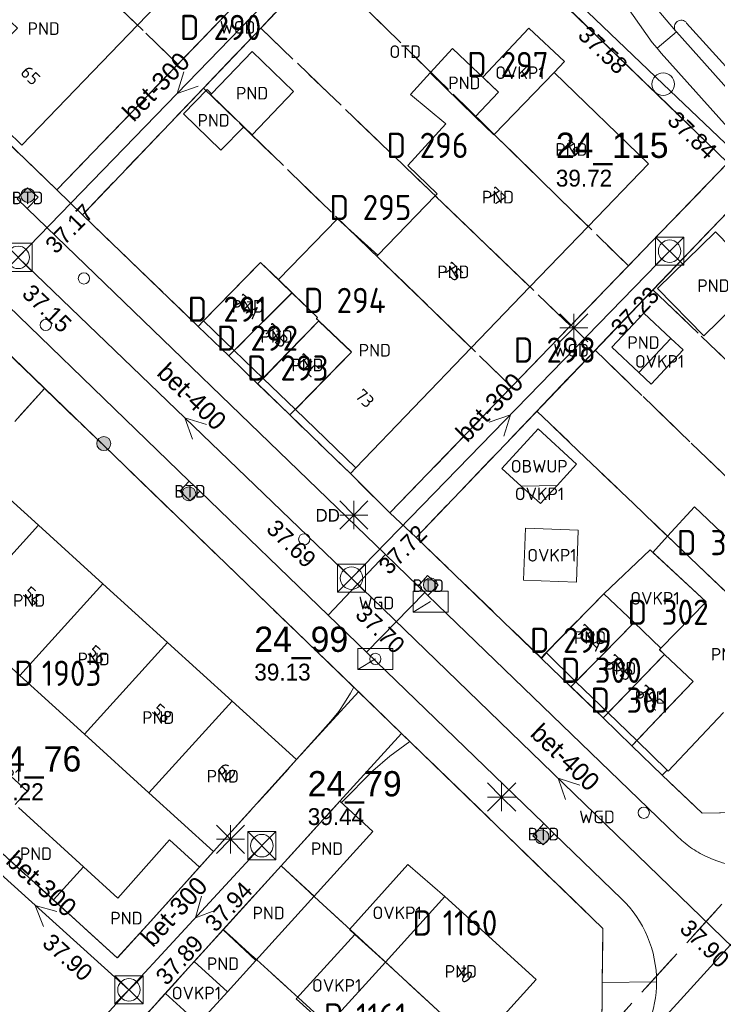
# Model space of a CAD drawing. Header units: metres. Extents: x 207644 to 210135, y 370459 to 373417.
# Tile 179 of 256: x 208894 to 208944, y 371761 to 371832. Entities that reach past the tile are written whole.
import ezdxf
from ezdxf.enums import TextEntityAlignment as Align

# ---------------------------------------------------------------- set-up
doc = ezdxf.new("R2010")
doc.units = ezdxf.units.M
doc.linetypes.add('HIDDEN2', pattern=[4.7625, 3.175, -1.5875])
for name, color, linetype in [('BTD', 7, 'Continuous'), ('combi_kolk', 7, 'Continuous'), ('CON_BxH300x300mm', 7, 'Continuous'), ('CON_BxH400x400mm', 7, 'Continuous'), ('DMM_BxH300x300mm', 7, 'Continuous'), ('DMM_BxH400x400mm', 7, 'Continuous'), ('GB', 1, 'Continuous'), ('GB07', 1, 'Continuous'), ('GB11', 1, 'Continuous'), ('INV_BxH300x300mm', 7, 'Continuous'), ('INV_BxH400x400mm', 7, 'Continuous'), ('KAD_perceelnummer', 212, 'Continuous'), ('KAD_sectie', 212, 'Continuous'), ('KAD_Vastgesteld_Perceel', 212, 'Continuous'), ('KO_INSPECTIE', 7, 'Continuous'), ('NAR', 7, 'Continuous'), ('NLV_inspectieput', 7, 'Continuous'), ('NNR_inspectieput', 7, 'Continuous'), ('NOD_inspectieput', 7, 'Continuous'), ('OBWUP', 7, 'Continuous'), ('OTD', 7, 'Continuous'), ('OVKP1', 7, 'Continuous'), ('PIJL', 7, 'Continuous'), ('PND', 7, 'Continuous'), ('trottoirkolk', 7, 'Continuous'), ('WGD', 7, 'Continuous')]:
    doc.layers.add(name, color=color, linetype=linetype)
for name, color, linetype, lineweight in [('GIMGMV', 7, 'Continuous', 25), ('GMV', 7, 'Continuous', 25), ('GP1', 7, 'Continuous', 30), ('Q21_lantaarnpaal', 1, 'Continuous', 0), ('Q23_kolk', 153, 'Continuous', 0), ('Q26_boom', 72, 'Continuous', 0), ('Q28_rioolput', 153, 'Continuous', 0)]:
    doc.layers.add(name, color=color, linetype=linetype, lineweight=lineweight)
doc.styles.add('ISO', font='isocpeur.ttf', dxfattribs={"height": 1})
doc.styles.add('ISOCP', font='ISOCP.shx', dxfattribs={"height": 1.8})

# ---------------------------------------------------------------- blocks, each defined once
blk = doc.blocks.new('ACMAP_ANN_TEMPLATE_Vastgesteld_Perceelnummer')
at = {"layer": 'KAD_perceelnummer', "style": 'ISOCP'}
blk.add_attdef('Perceelnummer', text='', height=1.8, dxfattribs=at).set_placement((0, 0), align=Align.MIDDLE)
at = {"layer": 'KAD_sectie', "style": 'ISOCP'}
blk.add_attdef('sectie', text='', height=1.8, dxfattribs=at).set_placement((-2.7, 0), align=Align.MIDDLE_RIGHT)
blk = doc.blocks.new('Q23')
blk.add_line((-1.25, -0.75), (0, 0))
blk.add_lwpolyline([(-1.25, -0.75), (1.25, -0.75), (1.25, 0.75), (-1.25, 0.75), (-1.25, -0.75)])
blk = doc.blocks.new('Q26')
blk.add_hatch(color=256).paths.add_polyline_path([(-0.452, -0.01, 1), (0.548, -0.01, 1)])
blk.add_circle((0.048, -0.01), 0.5)
blk = doc.blocks.new('Q21')
for p, q in [((-1, 1), (0, 0)), ((0, 1), (0, 0)), ((0, 0), (1, 1)), ((-1, 0), (0, 0)), ((-1, -1), (0, 0)), ((0, 0), (1, 0)), ((0, 0), (0, -1)), ((0, 0), (1, -1))]:
    blk.add_line(p, q)
blk = doc.blocks.new('Q28')
at = {"linetype": 'Continuous'}
for p, q in [((-1, -1), (1, 1)), ((-1, 1), (1, -1))]:
    blk.add_line(p, q, dxfattribs=at)
blk.add_lwpolyline([(1, 1), (1, -1), (-1, -1), (-1, 1)], close=True)

msp = doc.modelspace()

# ---------------------------------------------------------------- linework, layer by layer
at = {"layer": 'combi_kolk', "color": 253, "lineweight": 13}
for centre in [(208896, 371809.85), (208914.42, 371794.59), (208919.49, 371786.07), (208938.62, 371775.11)]:
    msp.add_circle(centre, 0.4, dxfattribs=at)
at = {"layer": 'CON_BxH300x300mm', "color": 253, "linetype": 'Continuous', "lineweight": 13}
for points in [[(208901.79, 371863.52), (208940, 371827)], [(208894.04, 371814.67), (208916.67, 371838.01)], [(208940, 371827), (208974.9, 371793.82)], [(208917.79, 371791.82), (208940.46, 371815.11)], [(208888.57, 371774.54), (208901.93, 371762.5)], [(208901.93, 371762.5), (208911.4, 371772.77)], [(208901.93, 371762.5), (208881, 371739.43)]]:
    msp.add_lwpolyline(points, dxfattribs=at)
at = {"layer": 'CON_BxH400x400mm', "color": 253, "linetype": 'Continuous', "lineweight": 13}
for points in [[(208894.04, 371814.67), (208917.79, 371791.82)], [(208917.79, 371791.82), (208947.24, 371763.32)]]:
    msp.add_lwpolyline(points, dxfattribs=at)
at = {"layer": 'GB', "color": 253, "linetype": 'Continuous', "lineweight": 13}
for points in [[(208902.533, 371831.209), (208906.738, 371835.583)], [(208894.302, 371822.648), (208902.533, 371831.209)], [(208924.996, 371829.551), (208928.273, 371826.445)], [(208927.962, 371823.42), (208932.235, 371827.841)], [(208938.944, 371821.337), (208932.235, 371827.841)], [(208892.136, 371824.743), (208894.302, 371822.648)], [(208927.962, 371823.42), (208927.935, 371823.392)], [(208934.649, 371816.873), (208938.944, 371821.337)], [(208919.667, 371814.836), (208923.747, 371819.058)], [(208923.747, 371819.058), (208923.884, 371819.199)], [(208930.505, 371812.566), (208934.649, 371816.873)], [(208926.325, 371808.222), (208930.505, 371812.566)], [(208909.436, 371808.036), (208907.241, 371810.153)], [(208911.496, 371806.05), (208909.436, 371808.036)], [(208918.104, 371799.677), (208926.325, 371808.222)], [(208911.496, 371806.05), (208913.792, 371803.836)], [(208913.792, 371803.836), (208918.104, 371799.677)], [(208895.477, 371795.587), (208890.878, 371799.759)], [(208900.076, 371791.415), (208895.477, 371795.587)], [(208904.676, 371787.243), (208900.076, 371791.415)], [(208935.772, 371790.717), (208931.653, 371786.514)], [(208937.929, 371788.665), (208935.772, 371790.717)], [(208943.054, 371790.144), (208939.84, 371786.847)], [(208894.159, 371784.892), (208889.561, 371789.065)], [(208939.84, 371786.847), (208937.929, 371788.665)], [(208909.275, 371783.071), (208904.676, 371787.243)], [(208931.653, 371786.514), (208931.674, 371786.493)], [(208933.787, 371784.446), (208931.674, 371786.493)], [(208898.757, 371780.718), (208894.159, 371784.892)], [(208936.075, 371782.229), (208933.787, 371784.446)], [(208913.875, 371778.899), (208909.275, 371783.071)], [(208938.118, 371780.25), (208936.075, 371782.229)], [(208940.353, 371778.085), (208944.306, 371782.264)], [(208903.355, 371776.544), (208898.757, 371780.718)], [(208938.118, 371780.25), (208940.284, 371778.151)], [(208913.875, 371778.899), (208907.959, 371772.365)], [(208940.284, 371778.151), (208940.353, 371778.085)], [(208903.355, 371776.544), (208907.959, 371772.365)], [(208912.768, 371771.324), (208916.951, 371775.93)], [(208919.32, 371773.79), (208916.951, 371775.93)], [(208898.692, 371771.264), (208894.053, 371775.489)], [(208915.129, 371769.177), (208919.32, 371773.79)], [(208896.548, 371768.904), (208891.903, 371773.121)], [(208901.135, 371769.038), (208898.692, 371771.264)], [(208908.636, 371766.775), (208912.768, 371771.324)], [(208896.548, 371768.904), (208901.1, 371764.771)], [(208910.972, 371764.601), (208915.129, 371769.177)], [(208920.206, 371764.476), (208924.44, 371769.139)], [(208930.958, 371763.245), (208924.44, 371769.139)], [(208901.1, 371764.771), (208903.24, 371767.121)], [(208906.581, 371764.512), (208908.636, 371766.775)], [(208908.943, 371762.367), (208910.972, 371764.601)], [(208920.206, 371764.476), (208916.144, 371760.001)], [(208926.669, 371758.519), (208930.958, 371763.245)], [(208904.526, 371762.25), (208902.358, 371759.863)]]:
    msp.add_lwpolyline(points, dxfattribs=at)
at = {"layer": 'GB07', "color": 253, "linetype": 'Continuous', "lineweight": 13}
for points in [[(208902.533, 371831.209), (208895.806, 371837.707)], [(208926.601, 371824.688), (208923.391, 371827.807)], [(208907.821, 371826.319), (208907.757, 371826.252)], [(208907.757, 371826.252), (208910.105, 371823.976)], [(208927.962, 371823.42), (208934.649, 371816.873)], [(208923.747, 371819.058), (208930.505, 371812.566)], [(208919.667, 371814.836), (208919.589, 371814.755)], [(208919.589, 371814.755), (208926.325, 371808.222)], [(208912.575, 371813.095), (208913.548, 371812.151)], [(208913.548, 371812.151), (208909.436, 371808.036)], [(208915.375, 371810.395), (208913.548, 371812.151)], [(208911.496, 371806.05), (208915.454, 371810.139)], [(208915.287, 371810.299), (208915.375, 371810.395)], [(208915.454, 371810.139), (208915.287, 371810.299)], [(208917.794, 371807.916), (208915.454, 371810.139)], [(208913.792, 371803.836), (208917.794, 371807.916)], [(208895.477, 371795.587), (208889.561, 371789.065)], [(208950.969, 371784.623), (208940.314, 371794.808)], [(208900.076, 371791.415), (208894.159, 371784.892)], [(208933.787, 371784.446), (208937.929, 371788.665)], [(208898.757, 371780.718), (208904.676, 371787.243)], [(208940.088, 371786.387), (208936.075, 371782.229)], [(208939.84, 371786.847), (208939.743, 371786.734)], [(208939.743, 371786.734), (208940.088, 371786.387)], [(208942.126, 371784.455), (208940.088, 371786.387)], [(208938.118, 371780.25), (208942.126, 371784.455)], [(208909.275, 371783.071), (208903.355, 371776.544)], [(208896.548, 371768.904), (208898.692, 371771.264)], [(208915.129, 371769.177), (208912.768, 371771.324)], [(208910.972, 371764.601), (208908.636, 371766.775)], [(208926.669, 371758.519), (208920.206, 371764.476)], [(208904.526, 371762.25), (208906.888, 371760.106)]]:
    msp.add_lwpolyline(points, dxfattribs=at)
at = {"layer": 'GB11', "color": 253, "linetype": 'Continuous', "lineweight": 13}
for points in [[(208907.821, 371826.319), (208910.7, 371829.319)], [(208910.7, 371829.319), (208913.655, 371826.482)], [(208923.391, 371827.807), (208924.996, 371829.551)], [(208921.981, 371826.274), (208923.391, 371827.807)], [(208907.507, 371826.626), (208905.819, 371824.898)], [(208907.821, 371826.319), (208907.507, 371826.626)], [(208913.655, 371826.482), (208910.7, 371823.404)], [(208924.513, 371824.183), (208921.981, 371826.274)], [(208926.601, 371824.688), (208928.273, 371826.445)], [(208905.819, 371824.898), (208908.474, 371822.306)], [(208921.796, 371821.204), (208924.513, 371824.183)], [(208927.935, 371823.392), (208926.601, 371824.688)], [(208908.474, 371822.306), (208910.105, 371823.976)], [(208910.7, 371823.404), (208910.105, 371823.976)], [(208923.884, 371819.199), (208921.796, 371821.204)], [(208916.782, 371817.423), (208912.575, 371813.095)], [(208919.667, 371814.836), (208916.782, 371817.423)], [(208939.598, 371812.454), (208943.719, 371816.494), (208947.027, 371813.12), (208942.905, 371809.079), (208939.598, 371812.454)], [(208911.314, 371814.31), (208907.241, 371810.153)], [(208912.575, 371813.095), (208911.314, 371814.31)], [(208938.621, 371810.696), (208936.342, 371808.263)], [(208940.544, 371808.895), (208938.621, 371810.696)], [(208940.544, 371808.895), (208938.265, 371806.462)], [(208936.342, 371808.263), (208938.265, 371806.462)], [(208942.225, 371796.907), (208940.314, 371794.808)], [(208946.083, 371793.251), (208942.225, 371796.907)], [(208940.314, 371794.808), (208939.269, 371793.66)], [(208939.269, 371793.66), (208943.054, 371790.144)], [(208904.814, 371773.179), (208901.135, 371769.038)], [(208906.952, 371771.246), (208904.814, 371773.179)], [(208903.24, 371767.121), (208906.952, 371771.246)], [(208906.581, 371764.512), (208908.943, 371762.367)]]:
    msp.add_lwpolyline(points, dxfattribs=at)
at = {"layer": 'GIMGMV', "color": 253, "linetype": 'Continuous', "lineweight": 13}
for points in [[(208931.081, 371802.455), (208928.505, 371799.636)], [(208933.826, 371799.947), (208931.081, 371802.455)], [(208928.505, 371799.636), (208929.878, 371798.382)], [(208932.441, 371798.432), (208933.826, 371799.947)], [(208932.441, 371798.432), (208929.878, 371798.382)]]:
    msp.add_lwpolyline(points, dxfattribs=at)
at = {"layer": 'GMV', "color": 253, "linetype": 'Continuous', "lineweight": 13}
for points in [[(208896.791, 371819.47), (208920.802, 371844.391)], [(208922.543, 371842.744), (208898.773, 371817.858)], [(208944.614, 371821.409), (208922.543, 371842.744)], [(208940.886, 371830.795), (208934, 371838.936)], [(208939.226, 371829.963), (208934.078, 371837.286)], [(208947.002, 371825.455), (208941.669, 371831.359)], [(208940.94, 371830.731), (208939.572, 371829.578)], [(208940.94, 371830.731), (208940.886, 371830.795)], [(208940.94, 371830.731), (208946.329, 371824.732)], [(208939.572, 371829.578), (208939.226, 371829.963)], [(208939.572, 371829.578), (208939.862, 371829.201)], [(208939.862, 371829.201), (208945.197, 371823.256)], [(208891.76, 371824.329), (208896.791, 371819.47)], [(208920.529, 371796.479), (208944.614, 371821.409)], [(208893.953, 371818.842), (208894.704, 371819.62)], [(208894.704, 371819.62), (208895.452, 371818.963)], [(208896.791, 371819.47), (208898.619, 371817.696)], [(208946.149, 371819.519), (208922.397, 371794.727)], [(208893.953, 371818.842), (208894.67, 371818.151)], [(208895.452, 371818.963), (208894.67, 371818.151)], [(208894.67, 371818.151), (208920.203, 371793.512)], [(208898.773, 371817.858), (208898.619, 371817.696)], [(208906.871, 371809.748), (208898.619, 371817.696)], [(208885, 371815.865), (208918.296, 371783.726)], [(208906.226, 371798.741), (208888.734, 371815.633)], [(208907.241, 371810.153), (208906.871, 371809.748)], [(208918.104, 371799.677), (208917.706, 371799.276)], [(208917.706, 371799.276), (208920.529, 371796.479)], [(208905.564, 371798.016), (208906.226, 371798.741)], [(208906.986, 371798.007), (208906.226, 371798.741)], [(208906.282, 371797.321), (208905.564, 371798.016)], [(208906.986, 371798.007), (208906.282, 371797.321)], [(208916.118, 371789.188), (208906.986, 371798.007)], [(208920.529, 371796.479), (208922.397, 371794.727)], [(208931.331, 371786.106), (208922.397, 371794.727)], [(208916.118, 371789.188), (208920.203, 371793.512)], [(208920.203, 371793.512), (208922.537, 371791.259)], [(208922.537, 371791.259), (208923.209, 371792.005)], [(208923.209, 371792.005), (208923.974, 371791.317)], [(208922.537, 371791.259), (208923.013, 371790.8)], [(208923.974, 371791.317), (208923.231, 371790.59)], [(208918.858, 371786.542), (208923.013, 371790.8)], [(208923.231, 371790.59), (208923.013, 371790.8)], [(208923.231, 371790.59), (208940.971, 371773.471)], [(208918.858, 371786.542), (208916.118, 371789.188)], [(208931.484, 371774.349), (208918.858, 371786.542)], [(208931.674, 371786.493), (208931.331, 371786.106)], [(208913.875, 371778.899), (208918.296, 371783.726)], [(208921.354, 371780.761), (208918.296, 371783.726)], [(208916.951, 371775.93), (208921.354, 371780.761)], [(208935.699, 371766.868), (208921.354, 371780.761)], [(208940.284, 371778.151), (208939.939, 371777.794)], [(208939.939, 371777.794), (208942.775, 371775.08)], [(208942.775, 371775.08), (208946.502, 371775.165)], [(208930.71, 371773.476), (208931.484, 371774.349)], [(208932.235, 371773.624), (208931.484, 371774.349)], [(208931.449, 371772.825), (208930.71, 371773.476)], [(208932.235, 371773.624), (208931.449, 371772.825)], [(208937.028, 371768.995), (208932.235, 371773.624)], [(208937.405, 371757.599), (208951.71, 371773.299)], [(208906.952, 371771.246), (208907.959, 371772.365)], [(208935.663, 371763.036), (208935.699, 371766.868)], [(208904.526, 371762.25), (208906.581, 371764.512)], [(208935.626, 371759.203), (208935.663, 371763.036)], [(208935.663, 371763.036), (208939.528, 371763.071)]]:
    msp.add_lwpolyline(points, dxfattribs=at)
for points in [[(208941.669, 371831.359, 0.991086), (208940.886, 371830.795)], [(208940.971, 371773.471, 0.038185), (208941.956, 371772.647)], [(208941.956, 371772.647, 0.047832), (208943.067, 371772.004)], [(208943.067, 371772.004, 0.038728), (208944.617, 371771.438)], [(208939.528, 371763.071, 0.204216), (208937.028, 371768.995)], [(208939.528, 371763.071, -0.185185), (208937.405, 371757.599)]]:
    msp.add_lwpolyline(points, format="xyb", dxfattribs=at)
at = {"layer": 'GP1', "color": 253, "linetype": 'Continuous', "lineweight": 13}
for points in [[(208930.414, 371830.999), (208927.156, 371827.504)], [(208932.978, 371828.607), (208930.414, 371830.999)], [(208932.235, 371827.841), (208932.978, 371828.607)], [(208927.156, 371827.504), (208928.273, 371826.445)], [(208941.413, 371808.081), (208940.544, 371808.895)], [(208939.134, 371805.647), (208941.413, 371808.081)], [(208938.265, 371806.462), (208939.134, 371805.647)], [(208929.878, 371798.382), (208931.25, 371797.128)], [(208931.25, 371797.128), (208932.441, 371798.432)], [(208930.052, 371791.668), (208930.178, 371795.372), (208933.947, 371795.244), (208933.821, 371791.54), (208930.052, 371791.668)], [(208939.077, 371793.838), (208935.772, 371790.717)], [(208943.054, 371790.144), (208939.077, 371793.838)], [(208894.67, 371776.644), (208891.148, 371779.852)], [(208893.815, 371775.706), (208894.67, 371776.644)], [(208917.642, 371766.809), (208921.805, 371771.425)], [(208921.805, 371771.425), (208924.44, 371769.139)], [(208918.031, 371766.455), (208917.642, 371766.809)], [(208918.031, 371766.455), (208913.853, 371761.865), (208916.034, 371759.88)], [(208920.206, 371764.476), (208918.031, 371766.455)], [(208906.888, 371760.106), (208908.943, 371762.367)]]:
    msp.add_lwpolyline(points, dxfattribs=at)
at = {"layer": 'KAD_Vastgesteld_Perceel', "color": 253, "linetype": 'HIDDEN2', "lineweight": 13}
for points in [[(209030.058, 371730.25), (209015.609, 371741.356), (209020.648, 371747.869), (209011.018, 371756.05), (209007.312, 371759.591), (208979.195, 371786.496), (208968.161, 371798.619), (208955.9, 371810.541), (208946.357, 371819.736), (208944.614, 371821.409), (208922.543, 371842.744), (208920.802, 371844.391), (208898.804, 371865.584), (208897.079, 371867.251), (208875.148, 371888.384), (208873.915, 371889.571), (208853.958, 371908.803), (208852.19, 371910.508), (208832.237, 371929.766)], [(208891.76, 371824.329), (208896.791, 371819.47), (208898.619, 371817.696), (208906.871, 371809.748), (208909.046, 371807.645), (208911.086, 371805.673), (208913.393, 371803.444), (208917.706, 371799.276), (208920.529, 371796.479), (208922.397, 371794.727), (208931.299, 371786.136), (208931.331, 371786.106), (208933.429, 371784.081), (208935.723, 371781.865), (208937.772, 371779.887), (208939.939, 371777.794), (208942.775, 371775.08), (208950.228, 371775.25), (208935.626, 371759.203), (208935.699, 371766.868), (208921.935, 371780.198), (208917.952, 371784.059), (208895.916, 371805.329), (208885, 371815.865)], [(208935.626, 371759.203), (208950.228, 371775.25), (208950.228, 371775.25), (208955.118, 371780.656), (208959.041, 371784.993), (208963.091, 371789.47), (208964.42, 371790.939), (208966.205, 371793.007), (208966.695, 371793.717), (208967.12, 371794.468), (208967.476, 371795.254), (208967.76, 371796.069), (208967.97, 371796.906), (208968.104, 371797.758), (208968.161, 371798.619), (208979.195, 371786.496), (208974.217, 371784.724), (208967.012, 371776.728), (208957.906, 371766.622), (208948.843, 371756.563)], [(208878.109, 371785.643), (208901.1, 371764.771), (208903.24, 371767.121), (208907.959, 371772.365), (208913.876, 371778.897), (208916.327, 371781.647), (208916.89, 371782.315), (208917.278, 371782.947), (208917.728, 371783.628), (208917.952, 371784.059), (208921.935, 371780.198), (208920.512, 371779.141), (208919.31, 371778.092), (208917.097, 371775.862), (208916.951, 371775.93), (208912.772, 371771.329), (208908.653, 371766.794), (208875.204, 371729.966)]]:
    msp.add_lwpolyline(points, dxfattribs=at)
for points in [[(208905.417, 371828.423), (208883.528, 371849.566), (208887.802, 371854.047), (208909.614, 371832.779), (208905.417, 371828.423)], [(208891.76, 371824.329), (208889.56, 371826.448), (208893.976, 371830.99), (208891.88, 371832.938), (208891.527, 371833.269), (208891.684, 371833.417), (208889.834, 371835.172), (208887.574, 371837.332), (208883.473, 371833.129), (208883.046, 371832.719), (208874.929, 371840.549), (208883.528, 371849.566), (208905.417, 371828.423), (208896.791, 371819.47), (208891.76, 371824.329)], [(208896.791, 371819.47), (208905.417, 371828.423), (208909.614, 371832.779), (208913.868, 371837.194), (208920.802, 371844.391), (208922.543, 371842.744), (208915.623, 371835.499), (208911.321, 371830.995), (208907.244, 371826.726), (208898.619, 371817.696), (208896.791, 371819.47)], [(208915.623, 371835.499), (208922.543, 371842.744), (208944.614, 371821.409), (208937.518, 371814.064), (208915.623, 371835.499)], [(208937.518, 371814.064), (208933.392, 371809.793), (208911.321, 371830.995), (208915.623, 371835.499), (208937.518, 371814.064)], [(208933.392, 371809.793), (208929.19, 371805.444), (208907.244, 371826.726), (208911.321, 371830.995), (208933.392, 371809.793)], [(208898.619, 371817.696), (208907.244, 371826.726), (208929.19, 371805.444), (208920.529, 371796.479), (208917.706, 371799.276), (208913.393, 371803.444), (208917.794, 371807.916), (208915.454, 371810.139), (208915.282, 371810.304), (208915.375, 371810.395), (208913.545, 371812.154), (208911.314, 371814.31), (208907.24, 371810.154), (208906.871, 371809.748), (208898.619, 371817.696)], [(208920.529, 371796.479), (208929.19, 371805.444), (208933.392, 371809.793), (208937.518, 371814.064), (208944.614, 371821.409), (208946.357, 371819.736), (208939.271, 371812.364), (208935.15, 371808.056), (208930.997, 371803.715), (208922.397, 371794.727), (208920.529, 371796.479)], [(208966.205, 371793.007), (208964.42, 371790.939), (208963.091, 371789.47), (208939.271, 371812.364), (208946.357, 371819.736), (208955.9, 371810.541), (208968.161, 371798.619), (208968.104, 371797.758), (208967.97, 371796.906), (208967.76, 371796.069), (208967.476, 371795.254), (208967.12, 371794.468), (208966.695, 371793.717), (208966.205, 371793.007)], [(208885, 371815.865), (208895.916, 371805.329), (208878.109, 371785.643), (208873.313, 371789.998), (208866.861, 371795.87), (208885, 371815.865)], [(208906.871, 371809.748), (208907.24, 371810.154), (208911.314, 371814.31), (208913.545, 371812.154), (208909.046, 371807.645), (208906.871, 371809.748)], [(208959.041, 371784.993), (208935.15, 371808.056), (208939.271, 371812.364), (208963.091, 371789.47), (208959.041, 371784.993)], [(208913.545, 371812.154), (208915.375, 371810.395), (208915.282, 371810.304), (208915.454, 371810.139), (208911.086, 371805.673), (208909.046, 371807.645), (208913.545, 371812.154)], [(208911.086, 371805.673), (208915.454, 371810.139), (208917.794, 371807.916), (208913.393, 371803.444), (208911.086, 371805.673)], [(208955.118, 371780.656), (208930.997, 371803.715), (208935.15, 371808.056), (208959.041, 371784.993), (208955.118, 371780.656)], [(208878.109, 371785.643), (208895.916, 371805.329), (208917.952, 371784.059), (208917.728, 371783.628), (208917.278, 371782.947), (208916.89, 371782.315), (208916.327, 371781.647), (208913.876, 371778.897), (208907.959, 371772.365), (208903.24, 371767.121), (208901.1, 371764.771), (208878.109, 371785.643)], [(208950.228, 371775.25), (208942.775, 371775.08), (208939.939, 371777.794), (208937.772, 371779.887), (208942.126, 371784.455), (208940.091, 371786.384), (208939.735, 371786.724), (208939.84, 371786.847), (208937.927, 371788.662), (208935.772, 371790.717), (208931.647, 371786.505), (208931.299, 371786.136), (208922.397, 371794.727), (208930.997, 371803.715), (208955.118, 371780.656), (208950.228, 371775.25)], [(208933.429, 371784.081), (208931.331, 371786.106), (208931.299, 371786.136), (208931.647, 371786.505), (208935.772, 371790.717), (208937.927, 371788.662), (208933.429, 371784.081)], [(208933.429, 371784.081), (208937.927, 371788.662), (208939.84, 371786.847), (208939.735, 371786.724), (208940.091, 371786.384), (208935.723, 371781.865), (208933.429, 371784.081)], [(208937.772, 371779.887), (208935.723, 371781.865), (208940.091, 371786.384), (208942.126, 371784.455), (208937.772, 371779.887)], [(208921.935, 371780.198), (208935.699, 371766.868), (208935.626, 371759.203), (208931.211, 371754.332), (208912.772, 371771.329), (208916.951, 371775.93), (208917.097, 371775.862), (208919.31, 371778.092), (208920.512, 371779.141), (208921.935, 371780.198)], [(208908.653, 371766.794), (208912.772, 371771.329), (208931.211, 371754.332), (208927.234, 371749.943), (208908.653, 371766.794)], [(208927.234, 371749.943), (208893.818, 371713.071), (208875.204, 371729.966), (208908.653, 371766.794), (208927.234, 371749.943)]]:
    msp.add_lwpolyline(points, close=True, dxfattribs=at)
at = {"layer": 'NOD_inspectieput', "color": 253, "lineweight": 13}
for centre in [(208940, 371827), (208940.46, 371815.11), (208894.04, 371814.67), (208917.79, 371791.82), (208911.4, 371772.77), (208901.93, 371762.5)]:
    msp.add_circle(centre, 0.8, dxfattribs=at)
at = {"layer": 'PIJL', "color": 253, "lineweight": 13}
for points in [[(208905.84, 371827.88), (208905.36, 371826.34), (208906.87, 371826.87)], [(208907.45, 371802.77), (208905.92, 371803.25), (208906.45, 371801.73)], [(208927.6, 371802.94), (208929.13, 371803.46), (208928.64, 371801.93)], [(208934.05, 371777.09), (208932.52, 371777.57), (208933.05, 371776.05)], [(208907.11, 371769.18), (208906.66, 371767.64), (208908.17, 371768.21)], [(208896.8, 371768.09), (208895.25, 371768.52), (208895.84, 371767.02)]]:
    msp.add_lwpolyline(points, dxfattribs=at)
at = {"layer": 'trottoirkolk', "color": 253, "lineweight": 13}
msp.add_circle((208898.72, 371813.17), 0.4, dxfattribs=at)

# ---------------------------------------------------------------- block references
at = {"layer": 'KAD_Vastgesteld_Perceel', "color": 253, "linetype": 'HIDDEN2', "lineweight": 13}
ref = msp.add_blockref('ACMAP_ANN_TEMPLATE_Vastgesteld_Perceelnummer', (208909.655, 371831.044), dxfattribs=at)
ref.add_attrib('Perceelnummer', '290', dxfattribs={"layer": 'KAD_perceelnummer', "lineweight": 13, "height": 1.8, "style": 'ISOCP'}).set_placement((208909.655, 371831.044), align=Align.MIDDLE)
ref.add_attrib('sectie', 'D', dxfattribs={"layer": 'KAD_sectie', "lineweight": 13, "height": 1.8, "style": 'ISOCP'}).set_placement((208906.955, 371831.044), align=Align.MIDDLE_RIGHT)
ref = msp.add_blockref('ACMAP_ANN_TEMPLATE_Vastgesteld_Perceelnummer', (208930.124, 371828.404), dxfattribs=at)
ref.add_attrib('Perceelnummer', '297', dxfattribs={"layer": 'KAD_perceelnummer', "lineweight": 13, "height": 1.8, "style": 'ISOCP'}).set_placement((208930.124, 371828.404), align=Align.MIDDLE)
ref.add_attrib('sectie', 'D', dxfattribs={"layer": 'KAD_sectie', "lineweight": 13, "height": 1.8, "style": 'ISOCP'}).set_placement((208927.424, 371828.404), align=Align.MIDDLE_RIGHT)
ref = msp.add_blockref('ACMAP_ANN_TEMPLATE_Vastgesteld_Perceelnummer', (208924.382, 371822.646), dxfattribs=at)
ref.add_attrib('Perceelnummer', '296', dxfattribs={"layer": 'KAD_perceelnummer', "lineweight": 13, "height": 1.8, "style": 'ISOCP'}).set_placement((208924.382, 371822.646), align=Align.MIDDLE)
ref.add_attrib('sectie', 'D', dxfattribs={"layer": 'KAD_sectie', "lineweight": 13, "height": 1.8, "style": 'ISOCP'}).set_placement((208921.682, 371822.646), align=Align.MIDDLE_RIGHT)
ref = msp.add_blockref('ACMAP_ANN_TEMPLATE_Vastgesteld_Perceelnummer', (208920.318, 371818.219), dxfattribs=at)
ref.add_attrib('Perceelnummer', '295', dxfattribs={"layer": 'KAD_perceelnummer', "lineweight": 13, "height": 1.8, "style": 'ISOCP'}).set_placement((208920.318, 371818.219), align=Align.MIDDLE)
ref.add_attrib('sectie', 'D', dxfattribs={"layer": 'KAD_sectie', "lineweight": 13, "height": 1.8, "style": 'ISOCP'}).set_placement((208917.618, 371818.219), align=Align.MIDDLE_RIGHT)
ref = msp.add_blockref('ACMAP_ANN_TEMPLATE_Vastgesteld_Perceelnummer', (208918.479, 371811.603), dxfattribs=at)
ref.add_attrib('Perceelnummer', '294', dxfattribs={"layer": 'KAD_perceelnummer', "lineweight": 13, "height": 1.8, "style": 'ISOCP'}).set_placement((208918.479, 371811.603), align=Align.MIDDLE)
ref.add_attrib('sectie', 'D', dxfattribs={"layer": 'KAD_sectie', "lineweight": 13, "height": 1.8, "style": 'ISOCP'}).set_placement((208915.779, 371811.603), align=Align.MIDDLE_RIGHT)
ref = msp.add_blockref('ACMAP_ANN_TEMPLATE_Vastgesteld_Perceelnummer', (208910.209, 371810.978), dxfattribs=at)
ref.add_attrib('Perceelnummer', '291', dxfattribs={"layer": 'KAD_perceelnummer', "lineweight": 13, "height": 1.8, "style": 'ISOCP'}).set_placement((208910.209, 371810.978), align=Align.MIDDLE)
ref.add_attrib('sectie', 'D', dxfattribs={"layer": 'KAD_sectie', "lineweight": 13, "height": 1.8, "style": 'ISOCP'}).set_placement((208907.509, 371810.978), align=Align.MIDDLE_RIGHT)
ref = msp.add_blockref('ACMAP_ANN_TEMPLATE_Vastgesteld_Perceelnummer', (208912.284, 371808.914), dxfattribs=at)
ref.add_attrib('Perceelnummer', '292', dxfattribs={"layer": 'KAD_perceelnummer', "lineweight": 13, "height": 1.8, "style": 'ISOCP'}).set_placement((208912.284, 371808.914), align=Align.MIDDLE)
ref.add_attrib('sectie', 'D', dxfattribs={"layer": 'KAD_sectie', "lineweight": 13, "height": 1.8, "style": 'ISOCP'}).set_placement((208909.584, 371808.914), align=Align.MIDDLE_RIGHT)
ref = msp.add_blockref('ACMAP_ANN_TEMPLATE_Vastgesteld_Perceelnummer', (208933.443, 371808.068), dxfattribs=at)
ref.add_attrib('Perceelnummer', '298', dxfattribs={"layer": 'KAD_perceelnummer', "lineweight": 13, "height": 1.8, "style": 'ISOCP'}).set_placement((208933.443, 371808.068), align=Align.MIDDLE)
ref.add_attrib('sectie', 'D', dxfattribs={"layer": 'KAD_sectie', "lineweight": 13, "height": 1.8, "style": 'ISOCP'}).set_placement((208930.743, 371808.068), align=Align.MIDDLE_RIGHT)
ref = msp.add_blockref('ACMAP_ANN_TEMPLATE_Vastgesteld_Perceelnummer', (208914.434, 371806.792), dxfattribs=at)
ref.add_attrib('Perceelnummer', '293', dxfattribs={"layer": 'KAD_perceelnummer', "lineweight": 13, "height": 1.8, "style": 'ISOCP'}).set_placement((208914.434, 371806.792), align=Align.MIDDLE)
ref.add_attrib('sectie', 'D', dxfattribs={"layer": 'KAD_sectie', "lineweight": 13, "height": 1.8, "style": 'ISOCP'}).set_placement((208911.734, 371806.792), align=Align.MIDDLE_RIGHT)
ref = msp.add_blockref('ACMAP_ANN_TEMPLATE_Vastgesteld_Perceelnummer', (208945.064, 371794.356), dxfattribs=at)
ref.add_attrib('Perceelnummer', '303', dxfattribs={"layer": 'KAD_perceelnummer', "lineweight": 13, "height": 1.8, "style": 'ISOCP'}).set_placement((208945.064, 371794.356), align=Align.MIDDLE)
ref.add_attrib('sectie', 'D', dxfattribs={"layer": 'KAD_sectie', "lineweight": 13, "height": 1.8, "style": 'ISOCP'}).set_placement((208942.364, 371794.356), align=Align.MIDDLE_RIGHT)
ref = msp.add_blockref('ACMAP_ANN_TEMPLATE_Vastgesteld_Perceelnummer', (208941.565, 371789.398), dxfattribs=at)
ref.add_attrib('Perceelnummer', '302', dxfattribs={"layer": 'KAD_perceelnummer', "lineweight": 13, "height": 1.8, "style": 'ISOCP'}).set_placement((208941.565, 371789.398), align=Align.MIDDLE)
ref.add_attrib('sectie', 'D', dxfattribs={"layer": 'KAD_sectie', "lineweight": 13, "height": 1.8, "style": 'ISOCP'}).set_placement((208938.865, 371789.398), align=Align.MIDDLE_RIGHT)
ref = msp.add_blockref('ACMAP_ANN_TEMPLATE_Vastgesteld_Perceelnummer', (208934.605, 371787.399), dxfattribs=at)
ref.add_attrib('Perceelnummer', '299', dxfattribs={"layer": 'KAD_perceelnummer', "lineweight": 13, "height": 1.8, "style": 'ISOCP'}).set_placement((208934.605, 371787.399), align=Align.MIDDLE)
ref.add_attrib('sectie', 'D', dxfattribs={"layer": 'KAD_sectie', "lineweight": 13, "height": 1.8, "style": 'ISOCP'}).set_placement((208931.905, 371787.399), align=Align.MIDDLE_RIGHT)
ref = msp.add_blockref('ACMAP_ANN_TEMPLATE_Vastgesteld_Perceelnummer', (208936.799, 371785.264), dxfattribs=at)
ref.add_attrib('Perceelnummer', '300', dxfattribs={"layer": 'KAD_perceelnummer', "lineweight": 13, "height": 1.8, "style": 'ISOCP'}).set_placement((208936.799, 371785.264), align=Align.MIDDLE)
ref.add_attrib('sectie', 'D', dxfattribs={"layer": 'KAD_sectie', "lineweight": 13, "height": 1.8, "style": 'ISOCP'}).set_placement((208934.099, 371785.264), align=Align.MIDDLE_RIGHT)
ref = msp.add_blockref('ACMAP_ANN_TEMPLATE_Vastgesteld_Perceelnummer', (208897.844, 371785.05), dxfattribs=at)
ref.add_attrib('Perceelnummer', '1903', dxfattribs={"layer": 'KAD_perceelnummer', "lineweight": 13, "height": 1.8, "style": 'ISOCP'}).set_placement((208897.844, 371785.05), align=Align.MIDDLE)
ref.add_attrib('sectie', 'D', dxfattribs={"layer": 'KAD_sectie', "lineweight": 13, "height": 1.8, "style": 'ISOCP'}).set_placement((208895.144, 371785.05), align=Align.MIDDLE_RIGHT)
ref = msp.add_blockref('ACMAP_ANN_TEMPLATE_Vastgesteld_Perceelnummer', (208938.91, 371783.136), dxfattribs=at)
ref.add_attrib('Perceelnummer', '301', dxfattribs={"layer": 'KAD_perceelnummer', "lineweight": 13, "height": 1.8, "style": 'ISOCP'}).set_placement((208938.91, 371783.136), align=Align.MIDDLE)
ref.add_attrib('sectie', 'D', dxfattribs={"layer": 'KAD_sectie', "lineweight": 13, "height": 1.8, "style": 'ISOCP'}).set_placement((208936.21, 371783.136), align=Align.MIDDLE_RIGHT)
ref = msp.add_blockref('ACMAP_ANN_TEMPLATE_Vastgesteld_Perceelnummer', (208926.235, 371767.265), dxfattribs=at)
ref.add_attrib('Perceelnummer', '1160', dxfattribs={"layer": 'KAD_perceelnummer', "lineweight": 13, "height": 1.8, "style": 'ISOCP'}).set_placement((208926.235, 371767.265), align=Align.MIDDLE)
ref.add_attrib('sectie', 'D', dxfattribs={"layer": 'KAD_sectie', "lineweight": 13, "height": 1.8, "style": 'ISOCP'}).set_placement((208923.535, 371767.265), align=Align.MIDDLE_RIGHT)
ref = msp.add_blockref('ACMAP_ANN_TEMPLATE_Vastgesteld_Perceelnummer', (208919.908, 371760.636), dxfattribs=at)
ref.add_attrib('Perceelnummer', '1161', dxfattribs={"layer": 'KAD_perceelnummer', "lineweight": 13, "height": 1.8, "style": 'ISOCP'}).set_placement((208919.908, 371760.636), align=Align.MIDDLE)
ref.add_attrib('sectie', 'D', dxfattribs={"layer": 'KAD_sectie', "lineweight": 13, "height": 1.8, "style": 'ISOCP'}).set_placement((208917.208, 371760.636), align=Align.MIDDLE_RIGHT)
at = {"layer": 'Q21_lantaarnpaal', "color": 253}
for p in [(208933.642, 371809.65), (208917.957, 371796.318), (208928.489, 371776.236), (208909.158, 371773.224)]:
    msp.add_blockref('Q21', p, dxfattribs=at)
at = {"layer": 'Q23_kolk', "color": 253}
for p in [(208923.423, 371790.154), (208919.49, 371786.071)]:
    msp.add_blockref('Q23', p, dxfattribs=at)
at = {"layer": 'Q26_boom', "color": 253}
for p in [(208894.677, 371819.094), (208900.086, 371801.419), (208906.15, 371797.838), (208923.364, 371791.355), (208931.307, 371773.403)]:
    msp.add_blockref('Q26', p, dxfattribs=at)
at = {"layer": 'Q28_rioolput', "color": 253}
for p in [(208940.461, 371815.114), (208894.036, 371814.671), (208917.789, 371791.815), (208911.401, 371772.771), (208901.93, 371762.502)]:
    msp.add_blockref('Q28', p, dxfattribs=at)

# ---------------------------------------------------------------- texts
at = {"layer": 'BTD', "color": 253, "linetype": 'Continuous', "lineweight": 13, "style": 'ISO'}
for p in [(208894.703, 371818.902), (208906.275, 371798.011), (208923.256, 371791.289), (208931.473, 371773.593)]:
    msp.add_text('BTD', height=0.9, dxfattribs=at).set_placement(p, align=Align.MIDDLE_CENTER)
at = {"layer": 'DMM_BxH300x300mm', "color": 253, "lineweight": 13}
for rotation, p in [(45.88, (208902.27, 371824.26)), (45.77, (208926.03, 371801.42)), (317.97, (208893.07, 371771.55)), (47.32, (208903.63, 371765.47))]:
    msp.add_text('bet-300', height=1.3, rotation=rotation, dxfattribs=at).set_placement(p)
at = {"layer": 'DMM_BxH400x400mm', "color": 253, "lineweight": 13}
for rotation, p in [(316.11, (208903.84, 371806.34)), (315.94, (208930.45, 371780.65))]:
    msp.add_text('bet-400', height=1.3, rotation=rotation, dxfattribs=at).set_placement(p)
at = {"layer": 'INV_BxH300x300mm', "color": 253, "lineweight": 13}
for s, rotation, p in [('37.58', 316.3, (208933.84, 371830.4)), ('37.84', 316.45, (208940.21, 371824.32)), ('37.17', 45.88, (208896.72, 371814.85)), ('37.23', 45.77, (208937.01, 371808.98)), ('37.72', 45.77, (208920.47, 371792)), ('37.94', 47.32, (208908.11, 371766.55)), ('37.90', 317.97, (208895.67, 371765.72)), ('37.89', 47.32, (208904.61, 371762.75))]:
    msp.add_text(s, height=1.2, rotation=rotation, dxfattribs=at).set_placement(p)
at = {"layer": 'INV_BxH400x400mm', "color": 253, "lineweight": 13}
for s, rotation, p in [('37.15', 316.11, (208894.23, 371811.99)), ('37.69', 316.11, (208911.64, 371795.24)), ('37.70', 315.94, (208917.98, 371789.14)), ('37.90', 315.94, (208941.1, 371766.76))]:
    msp.add_text(s, height=1.2, rotation=rotation, dxfattribs=at).set_placement(p)
at = {"layer": 'KO_INSPECTIE', "color": 253, "lineweight": 13}
msp.add_text('DD', height=0.9, dxfattribs=at).set_placement((208915.22, 371795.85))
at = {"layer": 'NAR', "color": 253, "linetype": 'Continuous', "lineweight": 13, "style": 'ISO'}
for s, rotation, p in [('65', 316, (208894.909, 371827.625)), ('79', 315.9, (208933.451, 371822.365)), ('77', 316.2, (208928.136, 371819.019)), ('75', 316.1, (208925.04, 371813.652)), ('71A', 316, (208910.395, 371811.172)), ('71B', 315.9, (208912.446, 371809.1)), ('71C', 316, (208914.646, 371806.987)), ('73', 316, (208918.733, 371804.628)), ('54', 317.8, (208895.09, 371790.538)), ('79A', 315.9, (208934.792, 371787.581)), ('56', 317.8, (208899.689, 371786.366)), ('79B', 315.9, (208936.938, 371785.446)), ('79C', 315.9, (208939.101, 371783.318)), ('58', 317.8, (208904.289, 371782.193)), ('60', 317.8, (208908.891, 371778.019)), ('10', 317.8, (208925.852, 371763.571))]:
    msp.add_text(s, height=0.9, rotation=rotation, dxfattribs=at).set_placement(p, align=Align.MIDDLE_CENTER)
at = {"layer": 'NLV_inspectieput', "color": 253, "lineweight": 13}
for s, p in [('39.72', (208932.35, 371819.71)), ('39.13', (208910.86, 371784.53)), ('39.22', (208891.84, 371776.01)), ('39.44', (208914.67, 371774.24))]:
    msp.add_text(s, height=1.2, dxfattribs=at).set_placement(p)
at = {"layer": 'NNR_inspectieput', "color": 253, "lineweight": 13}
for s, p in [('24_115', (208932.35, 371821.75)), ('24_99', (208910.86, 371786.57)), ('24_76', (208891.84, 371778.05)), ('24_79', (208914.67, 371776.28))]:
    msp.add_text(s, height=1.8, dxfattribs=at).set_placement(p)
at = {"layer": 'OBWUP', "color": 253, "linetype": 'Continuous', "lineweight": 13, "style": 'ISO'}
msp.add_text('OBWUP', height=0.9, dxfattribs=at).set_placement((208931.166, 371799.791), align=Align.MIDDLE_CENTER)
at = {"layer": 'OTD', "color": 253, "linetype": 'Continuous', "lineweight": 13, "style": 'ISO'}
msp.add_text('OTD', height=0.9, dxfattribs=at).set_placement((208921.617, 371829.315), align=Align.MIDDLE_CENTER)
at = {"layer": 'OVKP1', "color": 253, "linetype": 'Continuous', "lineweight": 13, "style": 'ISO'}
for p in [(208929.79, 371827.821), (208939.742, 371807.257), (208931.186, 371797.826), (208932.071, 371793.454), (208939.413, 371790.39), (208892.482, 371777.779), (208921.041, 371767.987), (208916.729, 371762.815), (208906.735, 371762.272)]:
    msp.add_text('OVKP1', height=0.9, dxfattribs=at).set_placement(p, align=Align.MIDDLE_CENTER)
at = {"layer": 'PND', "color": 253, "linetype": 'Continuous', "lineweight": 13, "style": 'ISO'}
for p in [(208895.855, 371830.962), (208925.832, 371827.097), (208910.706, 371826.362), (208907.962, 371824.43), (208933.453, 371822.352), (208928.223, 371818.961), (208925.047, 371813.635), (208943.582, 371812.654), (208910.395, 371811.184), (208912.445, 371809.039), (208938.596, 371808.602), (208919.45, 371808.054), (208914.645, 371807.005), (208894.819, 371790.241), (208934.791, 371787.593), (208899.418, 371786.069), (208944.544, 371786.4), (208936.938, 371785.39), (208939.101, 371783.323), (208904.016, 371781.894), (208908.615, 371777.717), (208916.044, 371772.558), (208895.298, 371772.197), (208901.75, 371767.608), (208911.883, 371767.977), (208908.631, 371764.366), (208925.582, 371763.814)]:
    msp.add_text('PND', height=0.9, dxfattribs=at).set_placement(p, align=Align.MIDDLE_CENTER)
at = {"layer": 'WGD', "color": 253, "linetype": 'Continuous', "lineweight": 13, "style": 'ISO'}
for p in [(208909.667, 371831.049), (208933.443, 371808.052), (208919.566, 371790.053), (208935.284, 371774.819)]:
    msp.add_text('WGD', height=0.9, dxfattribs=at).set_placement(p, align=Align.MIDDLE_CENTER)

doc.saveas('drawing.dxf')
